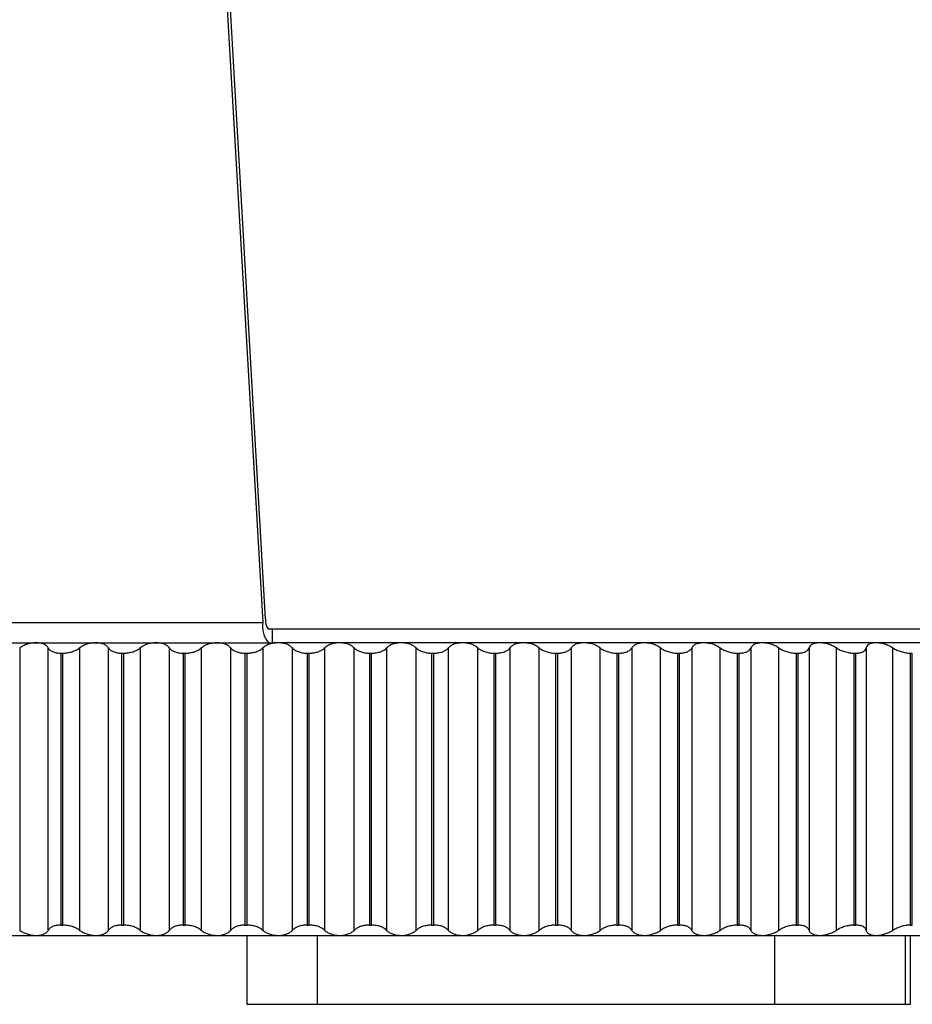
# Paper-space layout '_Izquierda' of a CAD drawing. Header units: millimetres. Extents: x -40 to 44.3, y -10.9 to 46.3.
# Tile 3 of 7: x -9.9 to 16.1, y -10.9 to 17.7. Entities that reach past the tile are written whole.
import ezdxf

# ---------------------------------------------------------------- set-up
doc = ezdxf.new("R2010")
doc.units = ezdxf.units.MM

psp = doc.layouts.new('_Izquierda')

# ---------------------------------------------------------------- linework, layer by layer
at = {"color": 7, "linetype": 'Continuous', "lineweight": 25}
for p, q in [((-4.606, 31.373), (-2.804, 0.189)), ((-2.723, 0.294), (-4.519, 31.388)), ((-12.579, 0.189), (-2.804, 0.189)), ((35.5, 0), (-2.641, 0)), ((-2.537, 0), (-2.537, -0.4)), ((-35.5, -0.4), (-2.545, -0.4)), ((-9.863, -0.548), (-9.863, -8.752)), ((-9.034, -8.752), (-9.034, -0.548)), ((-8.124, -0.548), (-8.124, -8.752)), ((-7.284, -8.752), (-7.284, -0.548)), ((-6.365, -0.548), (-6.365, -8.752)), ((-5.517, -8.752), (-5.517, -0.548)), ((-4.589, -0.548), (-4.589, -8.752)), ((-3.735, -8.752), (-3.735, -0.548)), ((-2.802, -0.548), (-2.802, -8.752)), ((35.5, -0.4), (-2.537, -0.4)), ((-1.944, -8.752), (-1.944, -0.548)), ((-1.008, -0.548), (-1.008, -8.752)), ((-0.148, -8.752), (-0.148, -0.548)), ((0.789, -0.548), (0.789, -8.752)), ((1.648, -8.752), (1.648, -0.548)), ((2.583, -0.548), (2.583, -8.752)), ((3.44, -8.752), (3.44, -0.548)), ((4.371, -0.548), (4.371, -8.752)), ((5.224, -8.752), (5.224, -0.548)), ((6.149, -0.548), (6.149, -8.752)), ((6.994, -8.752), (6.994, -0.548)), ((7.91, -0.548), (7.91, -8.752)), ((8.746, -8.752), (8.746, -0.548)), ((9.652, -0.548), (9.652, -8.752)), ((10.477, -8.752), (10.477, -0.548)), ((11.369, -0.548), (11.369, -8.752)), ((12.181, -8.752), (12.181, -0.548)), ((13.057, -0.548), (13.057, -8.752)), ((13.854, -8.752), (13.854, -0.548)), ((14.713, -0.548), (14.713, -8.752)), ((15.492, -8.752), (15.492, -0.548)), ((-8.672, -0.7), (-8.608, -0.7)), ((-8.672, -0.7), (-8.672, -8.6)), ((-8.608, -8.6), (-8.608, -0.7)), ((-6.905, -0.7), (-6.841, -0.7)), ((-6.905, -0.7), (-6.905, -8.6)), ((-6.841, -8.6), (-6.841, -0.7)), ((-5.121, -0.7), (-5.057, -0.7)), ((-5.121, -0.7), (-5.121, -8.6)), ((-5.057, -8.6), (-5.057, -0.7)), ((-3.325, -0.7), (-3.26, -0.7)), ((-3.325, -0.7), (-3.325, -8.6)), ((-3.26, -8.6), (-3.26, -0.7)), ((-1.519, -0.7), (-1.454, -0.7)), ((-1.519, -0.7), (-1.519, -8.6)), ((-1.454, -8.6), (-1.454, -0.7)), ((0.29, -0.7), (0.355, -0.7)), ((0.29, -0.7), (0.29, -8.6)), ((0.355, -8.6), (0.355, -0.7)), ((2.098, -0.7), (2.163, -0.7)), ((2.098, -0.7), (2.098, -8.6)), ((2.163, -8.6), (2.163, -0.7)), ((3.901, -0.7), (3.901, -8.6)), ((3.901, -0.7), (3.966, -0.7)), ((3.966, -8.6), (3.966, -0.7)), ((5.694, -0.7), (5.759, -0.7)), ((5.694, -0.7), (5.694, -8.6)), ((5.759, -8.6), (5.759, -0.7)), ((7.473, -0.7), (7.537, -0.7)), ((7.473, -0.7), (7.473, -8.6)), ((7.537, -8.6), (7.537, -0.7)), ((9.233, -0.7), (9.296, -0.7)), ((9.233, -0.7), (9.233, -8.6)), ((9.296, -8.6), (9.296, -0.7)), ((10.97, -0.7), (11.032, -0.7)), ((10.97, -0.7), (10.97, -8.6)), ((11.032, -8.6), (11.032, -0.7)), ((12.679, -0.7), (12.74, -0.7)), ((12.679, -0.7), (12.679, -8.6)), ((12.74, -8.6), (12.74, -0.7)), ((14.356, -0.7), (14.416, -0.7)), ((14.356, -0.7), (14.356, -8.6)), ((14.416, -8.6), (14.416, -0.7)), ((15.996, -0.7), (15.996, -8.6)), ((15.996, -0.7), (16.055, -0.7)), ((16.055, -8.6), (16.055, -0.7)), ((-8.672, -8.6), (-8.608, -8.6)), ((-6.905, -8.6), (-6.841, -8.6)), ((-5.121, -8.6), (-5.057, -8.6)), ((-3.325, -8.6), (-3.26, -8.6)), ((-1.519, -8.6), (-1.454, -8.6)), ((0.29, -8.6), (0.355, -8.6)), ((2.098, -8.6), (2.163, -8.6)), ((3.901, -8.6), (3.966, -8.6)), ((5.694, -8.6), (5.759, -8.6)), ((7.473, -8.6), (7.537, -8.6)), ((9.233, -8.6), (9.296, -8.6)), ((10.97, -8.6), (11.032, -8.6)), ((12.679, -8.6), (12.74, -8.6)), ((14.356, -8.6), (14.416, -8.6)), ((15.996, -8.6), (16.055, -8.6)), ((-35.5, -8.9), (35.5, -8.9)), ((-3.267, -8.9), (-3.267, -10.9)), ((-1.223, -8.9), (-1.223, -10.9)), ((12.049, -8.9), (12.049, -10.9)), ((15.848, -8.9), (15.848, -10.9)), ((16.004, -10.9), (16.004, -8.9)), ((-3.267, -10.9), (16.004, -10.9))]:
    psp.add_line(p, q, dxfattribs=at)
for centre, radius in [((-2.345, 0.241), 0.382), ((-2.048, 0.081), 0.764)]:
    psp.add_arc(centre, radius, 171.8882, 219.0517, dxfattribs=at)
for points, knots in [([(-9.383, -0.4), (-9.405, -0.401), (-9.448, -0.402), (-9.514, -0.41), (-9.582, -0.423), (-9.666, -0.447), (-9.767, -0.487), (-9.83, -0.527), (-9.863, -0.548)], [0, 0, 0, 0, 0.120692, 0.24373, 0.369847, 0.499724, 0.734336, 1, 1, 1, 1]), ([(-9.034, -0.548), (-9.04, -0.537), (-9.053, -0.515), (-9.082, -0.487), (-9.116, -0.462), (-9.171, -0.434), (-9.256, -0.406), (-9.342, -0.402), (-9.383, -0.4)], [0, 0, 0, 0, 0.136966, 0.265945, 0.387159, 0.500876, 0.756571, 1, 1, 1, 1]), ([(-9.034, -0.548), (-9.027, -0.559), (-9.015, -0.581), (-8.986, -0.61), (-8.951, -0.635), (-8.908, -0.657), (-8.858, -0.676), (-8.801, -0.689), (-8.739, -0.698), (-8.694, -0.699), (-8.672, -0.7)], [0, 0, 0, 0, 0.129351, 0.25442, 0.37715, 0.499598, 0.624418, 0.748827, 0.875523, 1, 1, 1, 1]), ([(-8.608, -0.7), (-8.593, -0.7), (-8.563, -0.699), (-8.517, -0.695), (-8.464, -0.688), (-8.403, -0.676), (-8.317, -0.652), (-8.216, -0.611), (-8.155, -0.57), (-8.124, -0.548)], [0, 0, 0, 0, 0.082853, 0.165927, 0.250144, 0.37425, 0.499637, 0.745109, 1, 1, 1, 1]), ([(-7.651, -0.4), (-7.673, -0.401), (-7.716, -0.402), (-7.783, -0.41), (-7.85, -0.423), (-7.933, -0.447), (-8.032, -0.487), (-8.092, -0.527), (-8.124, -0.548)], [0, 0, 0, 0, 0.120692, 0.24373, 0.369847, 0.499725, 0.734336, 1, 1, 1, 1]), ([(-7.284, -0.548), (-7.292, -0.537), (-7.307, -0.515), (-7.339, -0.487), (-7.375, -0.462), (-7.433, -0.434), (-7.522, -0.406), (-7.609, -0.402), (-7.651, -0.4)], [0, 0, 0, 0, 0.136966, 0.265945, 0.387159, 0.500876, 0.756571, 1, 1, 1, 1]), ([(-7.284, -0.548), (-7.277, -0.559), (-7.262, -0.581), (-7.231, -0.61), (-7.193, -0.635), (-7.148, -0.657), (-7.096, -0.676), (-7.037, -0.689), (-6.973, -0.698), (-6.928, -0.699), (-6.905, -0.7)], [0, 0, 0, 0, 0.129351, 0.25442, 0.37715, 0.499598, 0.624418, 0.748827, 0.875523, 1, 1, 1, 1]), ([(-6.841, -0.7), (-6.826, -0.7), (-6.796, -0.699), (-6.749, -0.695), (-6.696, -0.688), (-6.636, -0.676), (-6.551, -0.652), (-6.452, -0.611), (-6.394, -0.57), (-6.365, -0.548)], [0, 0, 0, 0, 0.082854, 0.165927, 0.250144, 0.37425, 0.499637, 0.745109, 1, 1, 1, 1]), ([(-5.9, -0.4), (-5.922, -0.401), (-5.965, -0.402), (-6.032, -0.41), (-6.099, -0.423), (-6.181, -0.447), (-6.277, -0.487), (-6.334, -0.527), (-6.365, -0.548)], [0, 0, 0, 0, 0.120692, 0.24373, 0.369847, 0.499725, 0.734336, 1, 1, 1, 1]), ([(-5.517, -0.548), (-5.525, -0.537), (-5.542, -0.515), (-5.577, -0.487), (-5.616, -0.462), (-5.677, -0.434), (-5.769, -0.406), (-5.857, -0.402), (-5.9, -0.4)], [0, 0, 0, 0, 0.136966, 0.265945, 0.387159, 0.500876, 0.756571, 1, 1, 1, 1]), ([(-5.517, -0.548), (-5.508, -0.559), (-5.492, -0.581), (-5.458, -0.61), (-5.417, -0.635), (-5.37, -0.657), (-5.316, -0.676), (-5.255, -0.689), (-5.19, -0.698), (-5.144, -0.699), (-5.121, -0.7)], [0, 0, 0, 0, 0.129351, 0.25442, 0.37715, 0.499598, 0.624418, 0.748827, 0.875523, 1, 1, 1, 1]), ([(-5.057, -0.7), (-5.041, -0.7), (-5.011, -0.699), (-4.965, -0.695), (-4.911, -0.688), (-4.852, -0.676), (-4.768, -0.652), (-4.672, -0.611), (-4.617, -0.57), (-4.589, -0.548)], [0, 0, 0, 0, 0.082854, 0.165928, 0.250145, 0.374251, 0.499638, 0.745109, 1, 1, 1, 1]), ([(-4.134, -0.4), (-4.155, -0.401), (-4.2, -0.402), (-4.266, -0.41), (-4.332, -0.423), (-4.413, -0.447), (-4.506, -0.487), (-4.56, -0.527), (-4.589, -0.548)], [0, 0, 0, 0, 0.120692, 0.24373, 0.369847, 0.499725, 0.734336, 1, 1, 1, 1]), ([(-3.735, -0.548), (-3.745, -0.537), (-3.764, -0.515), (-3.801, -0.487), (-3.842, -0.462), (-3.906, -0.434), (-4.001, -0.406), (-4.09, -0.402), (-4.134, -0.4)], [0, 0, 0, 0, 0.136966, 0.265945, 0.387159, 0.500876, 0.756571, 1, 1, 1, 1]), ([(-3.735, -0.548), (-3.726, -0.559), (-3.707, -0.581), (-3.671, -0.61), (-3.628, -0.635), (-3.578, -0.657), (-3.522, -0.676), (-3.46, -0.689), (-3.394, -0.698), (-3.347, -0.699), (-3.325, -0.7)], [0, 0, 0, 0, 0.129351, 0.25442, 0.37715, 0.499598, 0.624418, 0.748827, 0.875523, 1, 1, 1, 1]), ([(-3.26, -0.7), (-3.244, -0.7), (-3.213, -0.699), (-3.167, -0.695), (-3.114, -0.688), (-3.055, -0.676), (-2.973, -0.652), (-2.88, -0.611), (-2.829, -0.57), (-2.802, -0.548)], [0, 0, 0, 0, 0.082854, 0.165928, 0.250145, 0.374251, 0.499638, 0.745109, 1, 1, 1, 1]), ([(-2.357, -0.4), (-2.379, -0.401), (-2.423, -0.402), (-2.489, -0.41), (-2.554, -0.423), (-2.633, -0.447), (-2.724, -0.487), (-2.775, -0.527), (-2.802, -0.548)], [0, 0, 0, 0, 0.1206917, 0.2437299, 0.3698474, 0.4997246, 0.7343357, 1, 1, 1, 1]), ([(-1.944, -0.548), (-1.955, -0.537), (-1.976, -0.515), (-2.016, -0.487), (-2.059, -0.462), (-2.126, -0.434), (-2.223, -0.406), (-2.313, -0.402), (-2.357, -0.4)], [0, 0, 0, 0, 0.136966, 0.265945, 0.387159, 0.500876, 0.756571, 1, 1, 1, 1]), ([(-1.944, -0.548), (-1.934, -0.559), (-1.914, -0.581), (-1.874, -0.61), (-1.829, -0.635), (-1.777, -0.657), (-1.719, -0.676), (-1.656, -0.689), (-1.589, -0.698), (-1.542, -0.699), (-1.519, -0.7)], [0, 0, 0, 0, 0.129351, 0.25442, 0.37715, 0.499598, 0.624418, 0.748827, 0.875523, 1, 1, 1, 1]), ([(-1.454, -0.7), (-1.439, -0.7), (-1.408, -0.699), (-1.362, -0.695), (-1.309, -0.688), (-1.251, -0.676), (-1.171, -0.652), (-1.081, -0.611), (-1.033, -0.57), (-1.008, -0.548)], [0, 0, 0, 0, 0.0828541, 0.165928, 0.2501454, 0.374251, 0.4996377, 0.7451093, 1, 1, 1, 1]), ([(-0.574, -0.4), (-0.596, -0.401), (-0.64, -0.402), (-0.706, -0.41), (-0.77, -0.423), (-0.847, -0.447), (-0.935, -0.487), (-0.983, -0.527), (-1.008, -0.548)], [0, 0, 0, 0, 0.120692, 0.24373, 0.369847, 0.499725, 0.734336, 1, 1, 1, 1]), ([(-0.148, -0.548), (-0.16, -0.537), (-0.183, -0.515), (-0.225, -0.487), (-0.271, -0.462), (-0.34, -0.434), (-0.44, -0.406), (-0.53, -0.402), (-0.574, -0.4)], [0, 0, 0, 0, 0.136966, 0.265945, 0.387159, 0.500876, 0.756571, 1, 1, 1, 1]), ([(-0.148, -0.548), (-0.137, -0.559), (-0.115, -0.581), (-0.073, -0.61), (-0.026, -0.635), (0.028, -0.657), (0.087, -0.676), (0.152, -0.689), (0.22, -0.698), (0.267, -0.699), (0.29, -0.7)], [0, 0, 0, 0, 0.129351, 0.25442, 0.37715, 0.499598, 0.624418, 0.748827, 0.875523, 1, 1, 1, 1]), ([(0.355, -0.7), (0.37, -0.7), (0.401, -0.699), (0.447, -0.695), (0.499, -0.688), (0.556, -0.676), (0.634, -0.652), (0.721, -0.611), (0.766, -0.57), (0.789, -0.548)], [0, 0, 0, 0, 0.082854, 0.165928, 0.250146, 0.374251, 0.499638, 0.745109, 1, 1, 1, 1]), ([(1.21, -0.4), (1.188, -0.401), (1.144, -0.402), (1.079, -0.41), (1.016, -0.423), (0.941, -0.447), (0.856, -0.487), (0.812, -0.527), (0.789, -0.548)], [0, 0, 0, 0, 0.120692, 0.24373, 0.369847, 0.499725, 0.734336, 1, 1, 1, 1]), ([(1.648, -0.548), (1.635, -0.537), (1.611, -0.515), (1.566, -0.487), (1.519, -0.462), (1.447, -0.434), (1.345, -0.406), (1.254, -0.402), (1.21, -0.4)], [0, 0, 0, 0, 0.136966, 0.265945, 0.387159, 0.500876, 0.756571, 1, 1, 1, 1]), ([(1.648, -0.548), (1.66, -0.559), (1.684, -0.581), (1.728, -0.61), (1.778, -0.635), (1.833, -0.657), (1.894, -0.676), (1.96, -0.689), (2.028, -0.698), (2.075, -0.699), (2.098, -0.7)], [0, 0, 0, 0, 0.129351, 0.25442, 0.37715, 0.499598, 0.624418, 0.748827, 0.875523, 1, 1, 1, 1]), ([(2.163, -0.7), (2.179, -0.7), (2.209, -0.699), (2.255, -0.695), (2.306, -0.688), (2.362, -0.676), (2.438, -0.652), (2.521, -0.611), (2.562, -0.57), (2.583, -0.548)], [0, 0, 0, 0, 0.082854, 0.165928, 0.250146, 0.374251, 0.499638, 0.745109, 1, 1, 1, 1]), ([(2.991, -0.4), (2.969, -0.401), (2.926, -0.402), (2.862, -0.41), (2.8, -0.423), (2.727, -0.447), (2.646, -0.487), (2.605, -0.527), (2.583, -0.548)], [0, 0, 0, 0, 0.120692, 0.24373, 0.369848, 0.499725, 0.734336, 1, 1, 1, 1]), ([(3.44, -0.548), (3.427, -0.537), (3.4, -0.515), (3.353, -0.487), (3.304, -0.462), (3.23, -0.434), (3.126, -0.406), (3.035, -0.402), (2.991, -0.4)], [0, 0, 0, 0, 0.136966, 0.265945, 0.387159, 0.500876, 0.756571, 1, 1, 1, 1]), ([(3.44, -0.548), (3.453, -0.559), (3.479, -0.581), (3.525, -0.61), (3.577, -0.635), (3.634, -0.657), (3.696, -0.676), (3.763, -0.689), (3.832, -0.698), (3.878, -0.699), (3.901, -0.7)], [0, 0, 0, 0, 0.129351, 0.25442, 0.37715, 0.499598, 0.624418, 0.748827, 0.875523, 1, 1, 1, 1]), ([(3.966, -0.7), (3.981, -0.7), (4.012, -0.699), (4.057, -0.695), (4.107, -0.688), (4.162, -0.676), (4.235, -0.652), (4.315, -0.611), (4.352, -0.57), (4.371, -0.548)], [0, 0, 0, 0, 0.082854, 0.165929, 0.250146, 0.374251, 0.499638, 0.745109, 1, 1, 1, 1]), ([(4.765, -0.4), (4.743, -0.401), (4.7, -0.402), (4.637, -0.41), (4.576, -0.423), (4.506, -0.447), (4.428, -0.487), (4.391, -0.527), (4.371, -0.548)], [0, 0, 0, 0, 0.120692, 0.24373, 0.369848, 0.499725, 0.734336, 1, 1, 1, 1]), ([(5.224, -0.548), (5.209, -0.537), (5.181, -0.515), (5.132, -0.487), (5.081, -0.462), (5.005, -0.434), (4.9, -0.406), (4.809, -0.402), (4.765, -0.4)], [0, 0, 0, 0, 0.136966, 0.265945, 0.387159, 0.500876, 0.756571, 1, 1, 1, 1]), ([(5.224, -0.548), (5.237, -0.559), (5.265, -0.581), (5.313, -0.61), (5.367, -0.635), (5.425, -0.657), (5.488, -0.676), (5.556, -0.689), (5.625, -0.698), (5.672, -0.699), (5.694, -0.7)], [0, 0, 0, 0, 0.129351, 0.25442, 0.37715, 0.499598, 0.624418, 0.748826, 0.875523, 1, 1, 1, 1]), ([(5.759, -0.7), (5.774, -0.7), (5.804, -0.699), (5.848, -0.695), (5.898, -0.688), (5.951, -0.676), (6.022, -0.652), (6.097, -0.611), (6.131, -0.57), (6.149, -0.548)], [0, 0, 0, 0, 0.082854, 0.165929, 0.250146, 0.374252, 0.499638, 0.745109, 1, 1, 1, 1]), ([(6.526, -0.4), (6.505, -0.401), (6.462, -0.402), (6.4, -0.41), (6.341, -0.423), (6.273, -0.447), (6.2, -0.487), (6.166, -0.527), (6.149, -0.548)], [0, 0, 0, 0, 0.120692, 0.24373, 0.369848, 0.499725, 0.734336, 1, 1, 1, 1]), ([(6.994, -0.548), (6.979, -0.537), (6.949, -0.515), (6.898, -0.487), (6.845, -0.462), (6.768, -0.434), (6.661, -0.406), (6.57, -0.402), (6.526, -0.4)], [0, 0, 0, 0, 0.136966, 0.265945, 0.387159, 0.500876, 0.756571, 1, 1, 1, 1]), ([(6.994, -0.548), (7.008, -0.559), (7.037, -0.581), (7.088, -0.61), (7.143, -0.635), (7.203, -0.657), (7.267, -0.676), (7.335, -0.689), (7.405, -0.698), (7.451, -0.699), (7.473, -0.7)], [0, 0, 0, 0, 0.129351, 0.25442, 0.37715, 0.499598, 0.624418, 0.748826, 0.875523, 1, 1, 1, 1]), ([(7.537, -0.7), (7.552, -0.7), (7.582, -0.699), (7.625, -0.695), (7.674, -0.688), (7.726, -0.676), (7.794, -0.652), (7.865, -0.611), (7.895, -0.57), (7.91, -0.548)], [0, 0, 0, 0, 0.082855, 0.165929, 0.250146, 0.374252, 0.499638, 0.74511, 1, 1, 1, 1]), ([(8.271, -0.4), (8.25, -0.401), (8.208, -0.402), (8.147, -0.41), (8.09, -0.423), (8.025, -0.447), (7.956, -0.487), (7.926, -0.527), (7.91, -0.548)], [0, 0, 0, 0, 0.120692, 0.24373, 0.369848, 0.499725, 0.734336, 1, 1, 1, 1]), ([(8.746, -0.548), (8.73, -0.537), (8.699, -0.515), (8.646, -0.487), (8.592, -0.462), (8.513, -0.434), (8.405, -0.406), (8.315, -0.402), (8.271, -0.4)], [0, 0, 0, 0, 0.136966, 0.265945, 0.387159, 0.500876, 0.756571, 1, 1, 1, 1]), ([(8.746, -0.548), (8.762, -0.559), (8.792, -0.581), (8.845, -0.61), (8.901, -0.635), (8.962, -0.657), (9.027, -0.676), (9.096, -0.689), (9.165, -0.698), (9.211, -0.699), (9.233, -0.7)], [0, 0, 0, 0, 0.129351, 0.25442, 0.37715, 0.499598, 0.624418, 0.748826, 0.875523, 1, 1, 1, 1]), ([(9.296, -0.7), (9.311, -0.7), (9.341, -0.699), (9.383, -0.695), (9.43, -0.688), (9.48, -0.676), (9.546, -0.652), (9.612, -0.611), (9.638, -0.57), (9.652, -0.548)], [0, 0, 0, 0, 0.082855, 0.165929, 0.250147, 0.374252, 0.499638, 0.745109, 1, 1, 1, 1]), ([(9.995, -0.4), (9.975, -0.401), (9.933, -0.402), (9.874, -0.41), (9.819, -0.423), (9.756, -0.447), (9.691, -0.487), (9.665, -0.527), (9.652, -0.548)], [0, 0, 0, 0, 0.120692, 0.24373, 0.369848, 0.499725, 0.734336, 1, 1, 1, 1]), ([(10.477, -0.548), (10.46, -0.537), (10.428, -0.515), (10.373, -0.487), (10.317, -0.462), (10.237, -0.434), (10.128, -0.406), (10.039, -0.402), (9.995, -0.4)], [0, 0, 0, 0, 0.136966, 0.265945, 0.387159, 0.500876, 0.756571, 1, 1, 1, 1]), ([(10.477, -0.548), (10.493, -0.559), (10.525, -0.581), (10.579, -0.61), (10.637, -0.635), (10.699, -0.657), (10.765, -0.676), (10.833, -0.689), (10.903, -0.698), (10.948, -0.699), (10.97, -0.7)], [0, 0, 0, 0, 0.129351, 0.25442, 0.37715, 0.499597, 0.624418, 0.748826, 0.875523, 1, 1, 1, 1]), ([(11.032, -0.7), (11.047, -0.7), (11.076, -0.699), (11.117, -0.695), (11.163, -0.688), (11.211, -0.676), (11.273, -0.652), (11.336, -0.611), (11.358, -0.57), (11.369, -0.548)], [0, 0, 0, 0, 0.082855, 0.165929, 0.250147, 0.374252, 0.499638, 0.745109, 1, 1, 1, 1]), ([(11.694, -0.4), (11.674, -0.401), (11.633, -0.402), (11.575, -0.41), (11.522, -0.423), (11.463, -0.447), (11.402, -0.487), (11.381, -0.527), (11.369, -0.548)], [0, 0, 0, 0, 0.120692, 0.24373, 0.369848, 0.499725, 0.734336, 1, 1, 1, 1]), ([(12.181, -0.548), (12.163, -0.537), (12.129, -0.515), (12.073, -0.487), (12.016, -0.462), (11.935, -0.434), (11.825, -0.406), (11.737, -0.402), (11.694, -0.4)], [0, 0, 0, 0, 0.136966, 0.265945, 0.387159, 0.500876, 0.756571, 1, 1, 1, 1]), ([(12.181, -0.548), (12.198, -0.559), (12.231, -0.581), (12.287, -0.61), (12.346, -0.635), (12.409, -0.657), (12.475, -0.676), (12.544, -0.689), (12.613, -0.698), (12.657, -0.699), (12.679, -0.7)], [0, 0, 0, 0, 0.129351, 0.254419, 0.37715, 0.499597, 0.624418, 0.748826, 0.875523, 1, 1, 1, 1]), ([(12.74, -0.7), (12.754, -0.7), (12.783, -0.699), (12.823, -0.695), (12.867, -0.688), (12.914, -0.676), (12.973, -0.652), (13.03, -0.611), (13.048, -0.57), (13.057, -0.548)], [0, 0, 0, 0, 0.082855, 0.165929, 0.250147, 0.374252, 0.499638, 0.745109, 1, 1, 1, 1]), ([(13.364, -0.4), (13.344, -0.401), (13.303, -0.402), (13.248, -0.41), (13.197, -0.423), (13.141, -0.447), (13.085, -0.487), (13.067, -0.527), (13.057, -0.548)], [0, 0, 0, 0, 0.120692, 0.24373, 0.369848, 0.499725, 0.734336, 1, 1, 1, 1]), ([(13.854, -0.548), (13.836, -0.537), (13.801, -0.515), (13.743, -0.487), (13.685, -0.462), (13.603, -0.434), (13.492, -0.406), (13.406, -0.402), (13.364, -0.4)], [0, 0, 0, 0, 0.136966, 0.265945, 0.387158, 0.500876, 0.756571, 1, 1, 1, 1]), ([(13.854, -0.548), (13.872, -0.559), (13.906, -0.581), (13.963, -0.61), (14.024, -0.635), (14.088, -0.657), (14.154, -0.676), (14.222, -0.689), (14.291, -0.698), (14.334, -0.699), (14.356, -0.7)], [0, 0, 0, 0, 0.129351, 0.254419, 0.377149, 0.499597, 0.624418, 0.748826, 0.875523, 1, 1, 1, 1]), ([(14.416, -0.7), (14.429, -0.7), (14.457, -0.699), (14.497, -0.695), (14.539, -0.688), (14.584, -0.676), (14.639, -0.652), (14.692, -0.611), (14.706, -0.57), (14.713, -0.548)], [0, 0, 0, 0, 0.082855, 0.165929, 0.250147, 0.374252, 0.499638, 0.745109, 1, 1, 1, 1]), ([(14.999, -0.4), (14.98, -0.401), (14.94, -0.402), (14.887, -0.41), (14.838, -0.423), (14.785, -0.447), (14.734, -0.487), (14.72, -0.527), (14.713, -0.548)], [0, 0, 0, 0, 0.120692, 0.24373, 0.369848, 0.499726, 0.734336, 1, 1, 1, 1]), ([(15.492, -0.548), (15.474, -0.537), (15.437, -0.515), (15.378, -0.487), (15.319, -0.462), (15.236, -0.434), (15.126, -0.406), (15.041, -0.402), (14.999, -0.4)], [0, 0, 0, 0, 0.136966, 0.265945, 0.387158, 0.500876, 0.756571, 1, 1, 1, 1]), ([(15.492, -0.548), (15.51, -0.559), (15.546, -0.581), (15.605, -0.61), (15.666, -0.635), (15.73, -0.657), (15.797, -0.676), (15.865, -0.689), (15.933, -0.698), (15.975, -0.699), (15.996, -0.7)], [0, 0, 0, 0, 0.129351, 0.254419, 0.377149, 0.499597, 0.624418, 0.748826, 0.875523, 1, 1, 1, 1]), ([(-9.863, -8.752), (-9.846, -8.763), (-9.814, -8.785), (-9.76, -8.813), (-9.705, -8.838), (-9.625, -8.866), (-9.516, -8.894), (-9.427, -8.898), (-9.383, -8.9)], [0, 0, 0, 0, 0.136966, 0.265945, 0.387159, 0.500876, 0.756571, 1, 1, 1, 1]), ([(-9.383, -8.9), (-9.363, -8.899), (-9.32, -8.898), (-9.261, -8.89), (-9.205, -8.877), (-9.142, -8.853), (-9.075, -8.813), (-9.048, -8.773), (-9.034, -8.752)], [0, 0, 0, 0, 0.120692, 0.24373, 0.369847, 0.499724, 0.734336, 1, 1, 1, 1]), ([(-8.672, -8.6), (-8.687, -8.6), (-8.716, -8.601), (-8.759, -8.605), (-8.807, -8.612), (-8.857, -8.624), (-8.924, -8.648), (-8.992, -8.689), (-9.02, -8.73), (-9.034, -8.752)], [0, 0, 0, 0, 0.082853, 0.165927, 0.250144, 0.37425, 0.499637, 0.745109, 1, 1, 1, 1]), ([(-8.124, -8.752), (-8.139, -8.741), (-8.169, -8.719), (-8.221, -8.69), (-8.277, -8.665), (-8.338, -8.643), (-8.402, -8.624), (-8.471, -8.611), (-8.54, -8.602), (-8.586, -8.601), (-8.608, -8.6)], [0, 0, 0, 0, 0.129351, 0.25442, 0.37715, 0.499598, 0.624418, 0.748827, 0.875523, 1, 1, 1, 1]), ([(-8.124, -8.752), (-8.108, -8.763), (-8.078, -8.785), (-8.025, -8.813), (-7.972, -8.838), (-7.893, -8.866), (-7.785, -8.894), (-7.695, -8.898), (-7.651, -8.9)], [0, 0, 0, 0, 0.136966, 0.265945, 0.387159, 0.500876, 0.756571, 1, 1, 1, 1]), ([(-7.651, -8.9), (-7.63, -8.899), (-7.587, -8.898), (-7.527, -8.89), (-7.469, -8.877), (-7.403, -8.853), (-7.332, -8.813), (-7.301, -8.773), (-7.284, -8.752)], [0, 0, 0, 0, 0.120692, 0.24373, 0.369847, 0.499724, 0.734336, 1, 1, 1, 1]), ([(-6.905, -8.6), (-6.92, -8.6), (-6.95, -8.601), (-6.994, -8.605), (-7.043, -8.612), (-7.095, -8.624), (-7.164, -8.648), (-7.237, -8.689), (-7.268, -8.73), (-7.284, -8.752)], [0, 0, 0, 0, 0.082854, 0.165927, 0.250144, 0.37425, 0.499637, 0.745109, 1, 1, 1, 1]), ([(-6.365, -8.752), (-6.379, -8.741), (-6.407, -8.719), (-6.457, -8.69), (-6.512, -8.665), (-6.571, -8.643), (-6.635, -8.624), (-6.703, -8.611), (-6.772, -8.602), (-6.818, -8.601), (-6.841, -8.6)], [0, 0, 0, 0, 0.129351, 0.254419, 0.37715, 0.499597, 0.624418, 0.748827, 0.875523, 1, 1, 1, 1]), ([(-6.365, -8.752), (-6.35, -8.763), (-6.321, -8.785), (-6.27, -8.813), (-6.218, -8.838), (-6.141, -8.866), (-6.035, -8.894), (-5.944, -8.898), (-5.9, -8.9)], [0, 0, 0, 0, 0.136966, 0.265945, 0.387159, 0.500876, 0.756571, 1, 1, 1, 1]), ([(-5.9, -8.9), (-5.879, -8.899), (-5.835, -8.898), (-5.773, -8.89), (-5.714, -8.877), (-5.645, -8.853), (-5.57, -8.813), (-5.535, -8.773), (-5.517, -8.752)], [0, 0, 0, 0, 0.120692, 0.24373, 0.369847, 0.499724, 0.734336, 1, 1, 1, 1]), ([(-5.121, -8.6), (-5.137, -8.6), (-5.167, -8.601), (-5.211, -8.605), (-5.261, -8.612), (-5.315, -8.624), (-5.387, -8.648), (-5.463, -8.689), (-5.499, -8.73), (-5.517, -8.752)], [0, 0, 0, 0, 0.082854, 0.165927, 0.250145, 0.374251, 0.499637, 0.745109, 1, 1, 1, 1]), ([(-4.589, -8.752), (-4.603, -8.741), (-4.629, -8.719), (-4.677, -8.69), (-4.73, -8.665), (-4.788, -8.643), (-4.851, -8.624), (-4.918, -8.611), (-4.987, -8.602), (-5.034, -8.601), (-5.057, -8.6)], [0, 0, 0, 0, 0.129351, 0.254419, 0.37715, 0.499597, 0.624418, 0.748826, 0.875523, 1, 1, 1, 1]), ([(-4.589, -8.752), (-4.575, -8.763), (-4.548, -8.785), (-4.499, -8.813), (-4.449, -8.838), (-4.374, -8.866), (-4.269, -8.894), (-4.178, -8.898), (-4.134, -8.9)], [0, 0, 0, 0, 0.136966, 0.265945, 0.387158, 0.500876, 0.756571, 1, 1, 1, 1]), ([(-4.134, -8.9), (-4.112, -8.899), (-4.068, -8.898), (-4.005, -8.89), (-3.944, -8.877), (-3.873, -8.853), (-3.794, -8.813), (-3.756, -8.773), (-3.735, -8.752)], [0, 0, 0, 0, 0.120692, 0.24373, 0.369847, 0.499724, 0.734336, 1, 1, 1, 1]), ([(-3.325, -8.6), (-3.34, -8.6), (-3.37, -8.601), (-3.415, -8.605), (-3.466, -8.612), (-3.521, -8.624), (-3.596, -8.648), (-3.676, -8.689), (-3.715, -8.73), (-3.735, -8.752)], [0, 0, 0, 0, 0.082854, 0.165928, 0.250145, 0.374251, 0.499637, 0.745109, 1, 1, 1, 1]), ([(-2.802, -8.752), (-2.815, -8.741), (-2.84, -8.719), (-2.886, -8.69), (-2.936, -8.665), (-2.993, -8.643), (-3.055, -8.624), (-3.121, -8.611), (-3.19, -8.602), (-3.236, -8.601), (-3.26, -8.6)], [0, 0, 0, 0, 0.1293509, 0.2544193, 0.3771494, 0.4995971, 0.6244177, 0.7488262, 0.8755232, 1, 1, 1, 1]), ([(-2.802, -8.752), (-2.789, -8.763), (-2.763, -8.785), (-2.717, -8.813), (-2.668, -8.838), (-2.596, -8.866), (-2.492, -8.894), (-2.401, -8.898), (-2.357, -8.9)], [0, 0, 0, 0, 0.136966, 0.265945, 0.387158, 0.500876, 0.756571, 1, 1, 1, 1]), ([(-2.357, -8.9), (-2.335, -8.899), (-2.291, -8.898), (-2.227, -8.89), (-2.165, -8.877), (-2.091, -8.853), (-2.009, -8.813), (-1.966, -8.773), (-1.944, -8.752)], [0, 0, 0, 0, 0.120692, 0.24373, 0.369847, 0.499724, 0.734336, 1, 1, 1, 1]), ([(-1.519, -8.6), (-1.535, -8.6), (-1.565, -8.601), (-1.611, -8.605), (-1.662, -8.612), (-1.719, -8.624), (-1.795, -8.648), (-1.88, -8.689), (-1.922, -8.73), (-1.944, -8.752)], [0, 0, 0, 0, 0.082854, 0.165928, 0.250145, 0.374251, 0.499637, 0.745109, 1, 1, 1, 1]), ([(-1.008, -8.752), (-1.02, -8.741), (-1.043, -8.719), (-1.087, -8.69), (-1.135, -8.665), (-1.19, -8.643), (-1.25, -8.624), (-1.316, -8.611), (-1.384, -8.602), (-1.431, -8.601), (-1.454, -8.6)], [0, 0, 0, 0, 0.129351, 0.254419, 0.377149, 0.499597, 0.624417, 0.748826, 0.875523, 1, 1, 1, 1]), ([(-1.008, -8.752), (-0.996, -8.763), (-0.972, -8.785), (-0.928, -8.813), (-0.881, -8.838), (-0.811, -8.866), (-0.709, -8.894), (-0.618, -8.898), (-0.574, -8.9)], [0, 0, 0, 0, 0.136966, 0.265945, 0.387158, 0.500875, 0.756571, 1, 1, 1, 1]), ([(-0.574, -8.9), (-0.552, -8.899), (-0.508, -8.898), (-0.443, -8.89), (-0.38, -8.877), (-0.304, -8.853), (-0.218, -8.813), (-0.172, -8.773), (-0.148, -8.752)], [0, 0, 0, 0, 0.120692, 0.24373, 0.369847, 0.499724, 0.734336, 1, 1, 1, 1]), ([(0.29, -8.6), (0.274, -8.6), (0.244, -8.601), (0.198, -8.605), (0.146, -8.612), (0.088, -8.624), (0.009, -8.648), (-0.078, -8.689), (-0.125, -8.73), (-0.148, -8.752)], [0, 0, 0, 0, 0.082854, 0.165928, 0.250146, 0.374251, 0.499637, 0.745109, 1, 1, 1, 1]), ([(0.789, -8.752), (0.778, -8.741), (0.756, -8.719), (0.715, -8.69), (0.669, -8.665), (0.616, -8.643), (0.557, -8.624), (0.492, -8.611), (0.425, -8.602), (0.378, -8.601), (0.355, -8.6)], [0, 0, 0, 0, 0.129351, 0.254419, 0.377149, 0.499597, 0.624417, 0.748826, 0.875523, 1, 1, 1, 1]), ([(0.789, -8.752), (0.8, -8.763), (0.822, -8.785), (0.864, -8.813), (0.908, -8.838), (0.976, -8.866), (1.076, -8.894), (1.166, -8.898), (1.21, -8.9)], [0, 0, 0, 0, 0.136966, 0.265944, 0.387158, 0.500875, 0.756571, 1, 1, 1, 1]), ([(1.21, -8.9), (1.232, -8.899), (1.276, -8.898), (1.342, -8.89), (1.406, -8.877), (1.484, -8.853), (1.573, -8.813), (1.622, -8.773), (1.648, -8.752)], [0, 0, 0, 0, 0.120692, 0.24373, 0.369847, 0.499724, 0.734336, 1, 1, 1, 1]), ([(2.098, -8.6), (2.083, -8.6), (2.052, -8.601), (2.006, -8.605), (1.953, -8.612), (1.895, -8.624), (1.814, -8.648), (1.723, -8.689), (1.673, -8.73), (1.648, -8.752)], [0, 0, 0, 0, 0.082854, 0.165928, 0.250146, 0.374251, 0.499638, 0.745109, 1, 1, 1, 1]), ([(2.583, -8.752), (2.573, -8.741), (2.554, -8.719), (2.515, -8.69), (2.471, -8.665), (2.42, -8.643), (2.363, -8.624), (2.3, -8.611), (2.233, -8.602), (2.186, -8.601), (2.163, -8.6)], [0, 0, 0, 0, 0.129351, 0.254419, 0.377149, 0.499596, 0.624417, 0.748826, 0.875523, 1, 1, 1, 1]), ([(2.583, -8.752), (2.594, -8.763), (2.614, -8.785), (2.653, -8.813), (2.696, -8.838), (2.761, -8.866), (2.858, -8.894), (2.947, -8.898), (2.991, -8.9)], [0, 0, 0, 0, 0.136966, 0.265944, 0.387158, 0.500875, 0.756571, 1, 1, 1, 1]), ([(2.991, -8.9), (3.013, -8.899), (3.057, -8.898), (3.123, -8.89), (3.189, -8.877), (3.268, -8.853), (3.36, -8.813), (3.413, -8.773), (3.44, -8.752)], [0, 0, 0, 0, 0.120692, 0.24373, 0.369847, 0.499724, 0.734336, 1, 1, 1, 1]), ([(3.901, -8.6), (3.886, -8.6), (3.855, -8.601), (3.809, -8.605), (3.756, -8.612), (3.697, -8.624), (3.614, -8.648), (3.52, -8.689), (3.467, -8.73), (3.44, -8.752)], [0, 0, 0, 0, 0.082854, 0.165928, 0.250146, 0.374251, 0.499638, 0.745109, 1, 1, 1, 1]), ([(4.371, -8.752), (4.362, -8.741), (4.345, -8.719), (4.309, -8.69), (4.267, -8.665), (4.218, -8.643), (4.163, -8.624), (4.101, -8.611), (4.035, -8.602), (3.989, -8.601), (3.966, -8.6)], [0, 0, 0, 0, 0.129351, 0.254419, 0.377149, 0.499596, 0.624417, 0.748826, 0.875523, 1, 1, 1, 1]), ([(4.371, -8.752), (4.381, -8.763), (4.399, -8.785), (4.436, -8.813), (4.476, -8.838), (4.539, -8.866), (4.633, -8.894), (4.721, -8.898), (4.765, -8.9)], [0, 0, 0, 0, 0.136966, 0.265944, 0.387158, 0.500875, 0.75657, 1, 1, 1, 1]), ([(4.765, -8.9), (4.786, -8.899), (4.83, -8.898), (4.897, -8.89), (4.963, -8.877), (5.044, -8.853), (5.139, -8.813), (5.194, -8.773), (5.224, -8.752)], [0, 0, 0, 0, 0.120692, 0.24373, 0.369847, 0.499724, 0.734335, 1, 1, 1, 1]), ([(5.694, -8.6), (5.679, -8.6), (5.649, -8.601), (5.602, -8.605), (5.549, -8.612), (5.489, -8.624), (5.405, -8.648), (5.308, -8.689), (5.252, -8.73), (5.224, -8.752)], [0, 0, 0, 0, 0.082854, 0.165929, 0.250146, 0.374251, 0.499638, 0.745109, 1, 1, 1, 1]), ([(6.149, -8.752), (6.14, -8.741), (6.125, -8.719), (6.092, -8.69), (6.052, -8.665), (6.005, -8.643), (5.952, -8.624), (5.892, -8.611), (5.827, -8.602), (5.782, -8.601), (5.759, -8.6)], [0, 0, 0, 0, 0.129351, 0.254419, 0.377148, 0.499596, 0.624416, 0.748825, 0.875523, 1, 1, 1, 1]), ([(6.149, -8.752), (6.157, -8.763), (6.173, -8.785), (6.207, -8.813), (6.245, -8.838), (6.305, -8.866), (6.396, -8.894), (6.483, -8.898), (6.526, -8.9)], [0, 0, 0, 0, 0.136966, 0.265944, 0.387157, 0.500874, 0.75657, 1, 1, 1, 1]), ([(6.526, -8.9), (6.548, -8.899), (6.592, -8.898), (6.658, -8.89), (6.725, -8.877), (6.807, -8.853), (6.905, -8.813), (6.963, -8.773), (6.994, -8.752)], [0, 0, 0, 0, 0.120692, 0.24373, 0.369847, 0.499724, 0.734335, 1, 1, 1, 1]), ([(7.473, -8.6), (7.458, -8.6), (7.428, -8.601), (7.382, -8.605), (7.328, -8.612), (7.268, -8.624), (7.183, -8.648), (7.083, -8.689), (7.024, -8.73), (6.994, -8.752)], [0, 0, 0, 0, 0.082854, 0.165929, 0.250146, 0.374251, 0.499638, 0.745109, 1, 1, 1, 1]), ([(7.91, -8.752), (7.903, -8.741), (7.889, -8.719), (7.859, -8.69), (7.822, -8.665), (7.777, -8.643), (7.726, -8.624), (7.668, -8.611), (7.605, -8.602), (7.56, -8.601), (7.537, -8.6)], [0, 0, 0, 0, 0.129351, 0.254419, 0.377148, 0.499596, 0.624416, 0.748825, 0.875523, 1, 1, 1, 1]), ([(7.91, -8.752), (7.917, -8.763), (7.932, -8.785), (7.963, -8.813), (7.998, -8.838), (8.055, -8.866), (8.143, -8.894), (8.229, -8.898), (8.271, -8.9)], [0, 0, 0, 0, 0.136966, 0.265944, 0.387157, 0.500874, 0.75657, 1, 1, 1, 1]), ([(8.271, -8.9), (8.293, -8.899), (8.336, -8.898), (8.403, -8.89), (8.47, -8.877), (8.553, -8.853), (8.653, -8.813), (8.714, -8.773), (8.746, -8.752)], [0, 0, 0, 0, 0.120692, 0.24373, 0.369847, 0.499724, 0.734335, 1, 1, 1, 1]), ([(9.233, -8.6), (9.218, -8.6), (9.188, -8.601), (9.142, -8.605), (9.089, -8.612), (9.028, -8.624), (8.942, -8.648), (8.84, -8.689), (8.778, -8.73), (8.746, -8.752)], [0, 0, 0, 0, 0.082854, 0.165929, 0.250146, 0.374251, 0.499638, 0.745109, 1, 1, 1, 1]), ([(9.652, -8.752), (9.646, -8.741), (9.634, -8.719), (9.606, -8.69), (9.572, -8.665), (9.53, -8.643), (9.481, -8.624), (9.425, -8.611), (9.363, -8.602), (9.318, -8.601), (9.296, -8.6)], [0, 0, 0, 0, 0.129351, 0.254419, 0.377149, 0.499596, 0.624417, 0.748825, 0.875523, 1, 1, 1, 1]), ([(9.652, -8.752), (9.658, -8.763), (9.67, -8.785), (9.698, -8.813), (9.731, -8.838), (9.785, -8.866), (9.869, -8.894), (9.954, -8.898), (9.995, -8.9)], [0, 0, 0, 0, 0.136966, 0.265944, 0.387157, 0.500873, 0.75657, 1, 1, 1, 1]), ([(9.995, -8.9), (10.017, -8.899), (10.059, -8.898), (10.126, -8.89), (10.193, -8.877), (10.278, -8.853), (10.38, -8.813), (10.443, -8.773), (10.477, -8.752)], [0, 0, 0, 0, 0.120692, 0.24373, 0.369847, 0.499724, 0.734335, 1, 1, 1, 1]), ([(10.97, -8.6), (10.955, -8.6), (10.926, -8.601), (10.88, -8.605), (10.827, -8.612), (10.766, -8.624), (10.679, -8.648), (10.575, -8.689), (10.51, -8.73), (10.477, -8.752)], [0, 0, 0, 0, 0.082855, 0.165929, 0.250146, 0.374251, 0.499638, 0.745109, 1, 1, 1, 1]), ([(11.369, -8.752), (11.364, -8.741), (11.354, -8.719), (11.33, -8.69), (11.298, -8.665), (11.259, -8.643), (11.212, -8.624), (11.157, -8.611), (11.098, -8.602), (11.054, -8.601), (11.032, -8.6)], [0, 0, 0, 0, 0.129351, 0.254419, 0.377149, 0.499596, 0.624417, 0.748826, 0.875523, 1, 1, 1, 1]), ([(11.369, -8.752), (11.374, -8.763), (11.384, -8.785), (11.409, -8.813), (11.44, -8.838), (11.49, -8.866), (11.57, -8.894), (11.654, -8.898), (11.694, -8.9)], [0, 0, 0, 0, 0.136965, 0.265943, 0.387156, 0.500873, 0.75657, 1, 1, 1, 1]), ([(11.694, -8.9), (11.715, -8.899), (11.757, -8.898), (11.824, -8.89), (11.891, -8.877), (11.976, -8.853), (12.08, -8.813), (12.146, -8.773), (12.181, -8.752)], [0, 0, 0, 0, 0.120692, 0.24373, 0.369847, 0.499724, 0.734335, 1, 1, 1, 1]), ([(12.679, -8.6), (12.664, -8.6), (12.635, -8.601), (12.59, -8.605), (12.537, -8.612), (12.476, -8.624), (12.388, -8.648), (12.282, -8.689), (12.215, -8.73), (12.181, -8.752)], [0, 0, 0, 0, 0.082855, 0.165929, 0.250147, 0.374252, 0.499638, 0.745109, 1, 1, 1, 1]), ([(13.057, -8.752), (13.053, -8.741), (13.046, -8.719), (13.024, -8.69), (12.995, -8.665), (12.959, -8.643), (12.914, -8.624), (12.862, -8.611), (12.804, -8.602), (12.761, -8.601), (12.74, -8.6)], [0, 0, 0, 0, 0.129351, 0.254419, 0.377149, 0.499597, 0.624417, 0.748826, 0.875523, 1, 1, 1, 1]), ([(13.057, -8.752), (13.062, -8.763), (13.07, -8.785), (13.092, -8.813), (13.119, -8.838), (13.166, -8.866), (13.243, -8.894), (13.324, -8.898), (13.364, -8.9)], [0, 0, 0, 0, 0.136965, 0.265943, 0.387156, 0.500872, 0.756569, 1, 1, 1, 1]), ([(13.364, -8.9), (13.384, -8.899), (13.426, -8.898), (13.491, -8.89), (13.559, -8.877), (13.644, -8.853), (13.749, -8.813), (13.818, -8.773), (13.854, -8.752)], [0, 0, 0, 0, 0.120692, 0.24373, 0.369847, 0.499724, 0.734335, 1, 1, 1, 1]), ([(14.356, -8.6), (14.341, -8.6), (14.313, -8.601), (14.268, -8.605), (14.216, -8.612), (14.155, -8.624), (14.067, -8.648), (13.959, -8.689), (13.89, -8.73), (13.854, -8.752)], [0, 0, 0, 0, 0.082855, 0.165929, 0.250147, 0.374252, 0.499638, 0.745109, 1, 1, 1, 1]), ([(14.713, -8.752), (14.71, -8.741), (14.704, -8.719), (14.686, -8.69), (14.66, -8.665), (14.626, -8.643), (14.584, -8.624), (14.534, -8.611), (14.478, -8.602), (14.436, -8.601), (14.416, -8.6)], [0, 0, 0, 0, 0.129351, 0.254419, 0.377149, 0.499597, 0.624417, 0.748826, 0.875523, 1, 1, 1, 1]), ([(14.713, -8.752), (14.716, -8.763), (14.722, -8.785), (14.741, -8.813), (14.766, -8.838), (14.809, -8.866), (14.881, -8.894), (14.961, -8.898), (14.999, -8.9)], [0, 0, 0, 0, 0.136965, 0.265943, 0.387155, 0.500872, 0.756569, 1, 1, 1, 1]), ([(14.999, -8.9), (15.019, -8.899), (15.06, -8.898), (15.125, -8.89), (15.192, -8.877), (15.278, -8.853), (15.384, -8.813), (15.455, -8.773), (15.492, -8.752)], [0, 0, 0, 0, 0.1206916, 0.2437297, 0.3698471, 0.4997242, 0.7343354, 1, 1, 1, 1]), ([(15.996, -8.6), (15.982, -8.6), (15.954, -8.601), (15.91, -8.605), (15.858, -8.612), (15.798, -8.624), (15.709, -8.648), (15.601, -8.689), (15.529, -8.73), (15.492, -8.752)], [0, 0, 0, 0, 0.082855, 0.165929, 0.250147, 0.374252, 0.499638, 0.745109, 1, 1, 1, 1])]:
    psp.add_open_spline(points, degree=3, knots=knots, dxfattribs=at)

doc.saveas('drawing.dxf')
